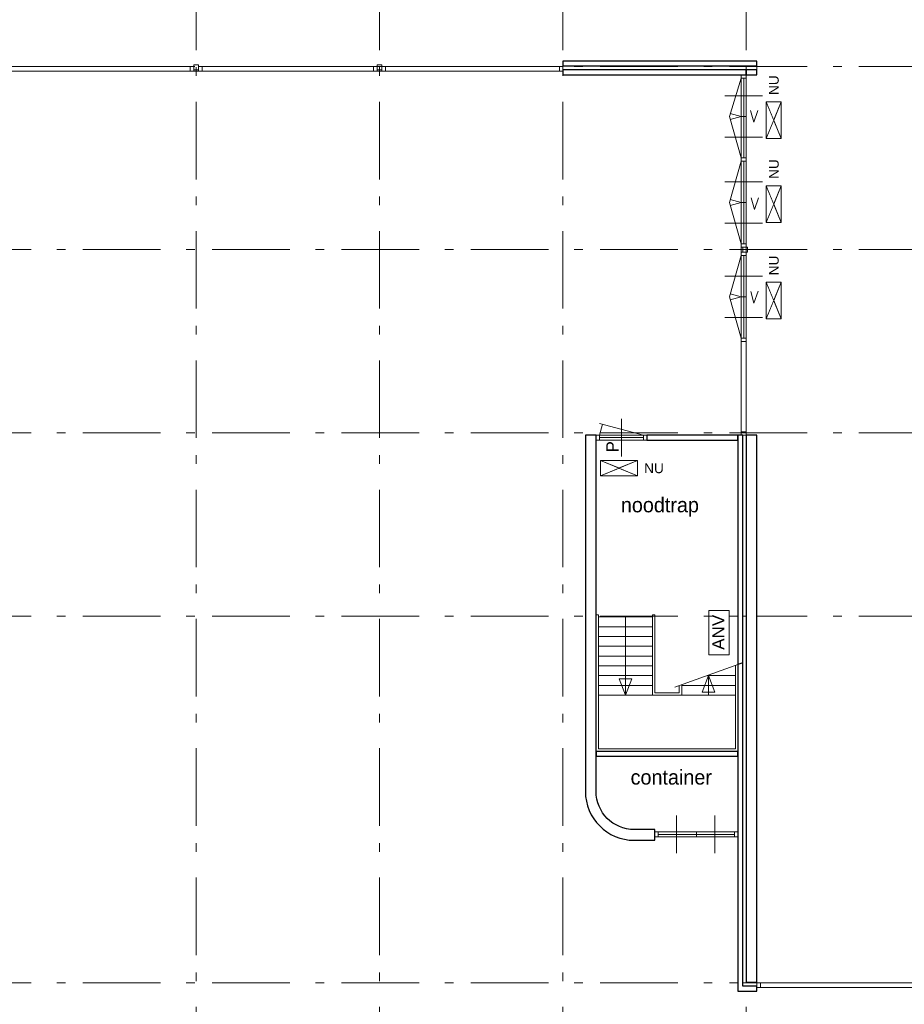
# Model space of a CAD drawing. Header units: millimetres. Extents: x -59728 to 53438, y 127740 to 210459.
# Tile 7 of 28: x -39058 to -20965, y 157266 to 177412. Entities that reach past the tile are written whole.
import ezdxf

# ---------------------------------------------------------------- set-up
doc = ezdxf.new("R2010")
doc.units = ezdxf.units.MM
doc.header["$LTSCALE"] = 2540
doc.linetypes.add('STYLE_01', pattern=[0.033465, 0.025591, -0.003937, 0.0005, -0.003437])
doc.linetypes.add('STYLE_06', pattern=[1.04164, 0.625, -0.20828, 0.06943, -0.13893])
for name, color, linetype, lineweight in [('ASSEN', 7, 'STYLE_01', 18), ('brandvoorziening', 7, 'Continuous', 18), ('metselwerk', 7, 'Continuous', 18), ('muren', 7, 'Continuous', 18), ('MUUR', 7, 'Continuous', 18), ('mwarc', 7, 'Continuous', 18), ('STAAL25', 7, 'Continuous', 18), ('stempel018', 7, 'Continuous', 18), ('TEXT', 7, 'Continuous', 18)]:
    doc.layers.add(name, color=color, linetype=linetype, lineweight=lineweight)
doc.styles.add('Arial', font='Arial')
doc.styles.add('Century Gothic', font='Century Gothic')

# ---------------------------------------------------------------- blocks, each defined once
blk = doc.blocks.new('anv')
at = {"layer": 'brandvoorziening', "color": 0}
blk.add_lwpolyline([(26504, -77939), (27411, -77939), (27411, -78359), (26504, -78359)], close=True, dxfattribs=at)
at = {"layer": 'brandvoorziening', "color": 0, "insert": (26610, -78009), "char_height": 249.8, "attachment_point": 1, "line_spacing_factor": 0.96736, "style": 'Arial'}
blk.add_mtext('ANV', dxfattribs=at)
blk = doc.blocks.new('nooduit')
at = {"layer": 'brandvoorziening', "color": 0, "insert": (27375, -81278), "char_height": 199.8, "attachment_point": 1, "line_spacing_factor": 0.96736, "style": 'Arial'}
blk.add_mtext('NU', dxfattribs=at)
at = {"color": 0, "linetype": 'Continuous', "lineweight": 5}
blk.add_wipeout([(26483, -81220), (26860, -81375), (27236, -81220)], dxfattribs=at).dxf.layer = 'brandvoorziening'
at = {"layer": 'brandvoorziening', "color": 0, "linetype": 'Continuous'}
blk.add_line((26483, -81220), (27236, -81220), dxfattribs=at)
at = {"color": 0, "linetype": 'Continuous', "lineweight": 5}
blk.add_wipeout([(27236, -81530), (26860, -81375), (26483, -81530)], dxfattribs=at).dxf.layer = 'brandvoorziening'
at = {"layer": 'brandvoorziening', "color": 0}
for p, q in [((27236, -81220), (26483, -81530)), ((26483, -81220), (27236, -81530))]:
    blk.add_line(p, q, dxfattribs=at)
at = {"layer": 'brandvoorziening', "color": 0, "linetype": 'Continuous'}
for p, q in [((26483, -81530), (26483, -81220)), ((27236, -81220), (27236, -81530)), ((27236, -81530), (26483, -81530))]:
    blk.add_line(p, q, dxfattribs=at)
blk = doc.blocks.new('Groep-23')
at = {"layer": 'ASSEN', "color": 0, "linetype": 'STYLE_06'}
for p, q in [((-32768.25, -14661.85), (-32768.25, 38800.47)), ((-29018.25, -14661.85), (-29018.25, 38800.47)), ((-25268.25, -14661.85), (-25268.25, 38800.47)), ((-21518.25, -14661.85), (-21518.25, 38800.47)), ((-56253.67, 6169.5), (53761.23, 6169.5)), ((-56253.67, 2419.5), (53761.23, 2419.5)), ((-56253.67, -1330.5), (53761.23, -1330.5)), ((-56253.67, -5080.5), (53761.23, -5080.5)), ((-56253.67, -12580.5), (53761.23, -12580.5))]:
    blk.add_line(p, q, dxfattribs=at)
at = {"layer": 'muren', "color": 0}
for p, q in [((-21568.25, 4299.5), (-21568.25, 5929.5)), ((-21182.41, 5567), (-21954.1, 5567)), ((-21518.25, 5144.5), (-21618.25, 5144.5)), ((-21518.25, 5144.5), (-21618.25, 5144.5)), ((-21182.41, 4722), (-21954.1, 4722)), ((-21518.25, 4299.5), (-21618.25, 4299.5)), ((-21518.25, 4229.5), (-21618.25, 4229.5)), ((-21568.25, 2539.5), (-21568.25, 4229.5)), ((-21182.41, 3807), (-21954.1, 3807)), ((-21518.25, 2469.5), (-21518.25, 3454.5)), ((-21518.25, 3384.5), (-21618.25, 3384.5)), ((-21518.25, 3384.5), (-21618.25, 3384.5)), ((-21182.41, 2962), (-21954.1, 2962)), ((-21518.25, 2539.5), (-21618.25, 2539.5)), ((-21518.25, 2469.5), (-21618.25, 2469.5)), ((-21518.25, 2299.5), (-21618.25, 2299.5)), ((-21568.25, 609.5), (-21568.25, 2299.5)), ((-21182.41, 1877), (-21954.1, 1877)), ((-21518.25, 1454.5), (-21618.25, 1454.5)), ((-21518.25, 1454.5), (-21618.25, 1454.5)), ((-21182.41, 1032), (-21954.1, 1032)), ((-21518.25, 609.5), (-21618.25, 609.5)), ((-21518.25, 539.5), (-21618.25, 539.5)), ((-21518.25, 539.5), (-21618.25, 539.5)), ((-21518.25, -1220.5), (-21518.25, -235.5)), ((-24068.25, -1811.35), (-24068.25, -1039.66)), ((-24588.25, -1475.5), (-24588.25, -1375.5)), ((-24518.25, -1475.5), (-24518.25, -1375.5)), ((-23618.25, -1475.5), (-23618.25, -1375.5)), ((-23548.25, -1475.5), (-23548.25, -1375.5)), ((-23548.25, -1475.5), (-24588.25, -1475.5)), ((-23618.25, -1425.5), (-24518.25, -1425.5)), ((-22941.19, -9931.35), (-22941.19, -9159.66)), ((-22160.98, -9931.35), (-22160.98, -9159.66)), ((-23388.25, -9595.5), (-23388.25, -9495.5)), ((-22468.25, -9495.5), (-23388.25, -9495.5)), ((-22468.25, -9595.5), (-23388.25, -9595.5)), ((-23318.25, -9595.5), (-23318.25, -9495.5)), ((-22538.25, -9545.5), (-23318.25, -9545.5)), ((-21688.25, -9495.5), (-22608.25, -9495.5)), ((-21688.25, -9595.5), (-22608.25, -9595.5)), ((-22538.25, -9595.5), (-22538.25, -9495.5)), ((-22538.25, -9595.5), (-22538.25, -9495.5)), ((-21758.25, -9545.5), (-22538.25, -9545.5)), ((-21758.25, -9595.5), (-21758.25, -9495.5)), ((-21688.25, -9595.5), (-21688.25, -9495.5))]:
    blk.add_line(p, q, dxfattribs=at)
at = {"layer": 'MUUR', "color": 0}
for p, q in [((-25268.25, 6279.5), (-25268.25, 5999.5)), ((-25268.25, 6279.5), (-21298.25, 6279.5)), ((-21298.25, 5999.5), (-21298.25, 6279.5)), ((-32888.25, 6169.5), (-37378.25, 6169.5)), ((-37378.25, 6069.5), (-29018.25, 6069.5)), ((-32888.25, 6169.5), (-32888.25, 6069.5)), ((-32888.25, 6169.5), (-32888.25, 6069.5)), ((-32888.25, 6169.5), (-32888.25, 6069.5)), ((-32818.25, 6199.25), (-32818.25, 6069.5)), ((-32718.25, 6199.25), (-32818.25, 6199.25)), ((-32818.25, 6199.25), (-32818.25, 6069.5)), ((-32718.25, 6199.25), (-32818.25, 6199.25)), ((-32818.25, 6199.25), (-32818.25, 6069.5)), ((-32718.25, 6199.25), (-32818.25, 6199.25)), ((-32718.25, 6099.25), (-32818.25, 6099.25)), ((-32718.25, 6099.25), (-32818.25, 6099.25)), ((-32718.25, 6099.25), (-32818.25, 6099.25)), ((-32718.25, 6199.25), (-32718.25, 6069.5)), ((-32718.25, 6199.25), (-32718.25, 6069.5)), ((-32718.25, 6199.25), (-32718.25, 6069.5)), ((-29068.25, 6169.5), (-32718.25, 6169.5)), ((-32648.25, 6169.5), (-32648.25, 6069.5)), ((-32648.25, 6169.5), (-32648.25, 6069.5)), ((-32648.25, 6169.5), (-32648.25, 6069.5)), ((-29138.25, 6169.5), (-29138.25, 6069.5)), ((-29138.25, 6169.5), (-29138.25, 6069.5)), ((-29138.25, 6169.5), (-29138.25, 6069.5)), ((-29068.25, 6199.25), (-29068.25, 6069.5)), ((-28968.25, 6199.25), (-29068.25, 6199.25)), ((-29068.25, 6199.25), (-29068.25, 6069.5)), ((-28968.25, 6199.25), (-29068.25, 6199.25)), ((-29068.25, 6199.25), (-29068.25, 6069.5)), ((-28968.25, 6199.25), (-29068.25, 6199.25)), ((-28968.25, 6099.25), (-29068.25, 6099.25)), ((-28968.25, 6099.25), (-29068.25, 6099.25)), ((-28968.25, 6099.25), (-29068.25, 6099.25)), ((-29018.25, 6069.5), (-25268.25, 6069.5)), ((-28968.25, 6199.25), (-28968.25, 6069.5)), ((-28968.25, 6199.25), (-28968.25, 6069.5)), ((-28968.25, 6199.25), (-28968.25, 6069.5)), ((-25268.25, 6169.5), (-28968.25, 6169.5)), ((-28898.25, 6169.5), (-28898.25, 6069.5)), ((-28898.25, 6169.5), (-28898.25, 6069.5)), ((-28898.25, 6169.5), (-28898.25, 6069.5)), ((-25338.25, 6169.5), (-25338.25, 6069.5)), ((-25338.25, 6169.5), (-25338.25, 6069.5)), ((-25268.25, 6199.25), (-25268.25, 6069.5)), ((-25268.25, 6199.25), (-25268.25, 6069.5)), ((-25268.25, 6179.5), (-21298.25, 6179.5)), ((-25268.25, 6099.5), (-21298.25, 6099.5)), ((-21518.25, -1375.5), (-21518.25, 6169.5)), ((-25268.25, 5999.5), (-21298.25, 5999.5)), ((-21618.25, -1375.5), (-21618.25, 5999.5)), ((-21618.25, 5929.5), (-21518.25, 5929.5)), ((-21518.25, 4299.5), (-21618.25, 4299.5)), ((-21518.25, 4229.5), (-21618.25, 4229.5)), ((-21518.25, 2539.5), (-21618.25, 2539.5)), ((-21488.49, 2469.5), (-21618.25, 2469.5)), ((-21488.49, 2469.5), (-21618.25, 2469.5)), ((-21518.25, 2469.5), (-21618.25, 2469.5)), ((-21618.25, 2469.5), (-21518.25, 2469.5)), ((-21588.49, 2369.5), (-21588.49, 2469.5)), ((-21488.49, 2369.5), (-21488.49, 2469.5)), ((-21488.49, 2369.5), (-21618.25, 2369.5)), ((-21618.25, 2369.5), (-21518.25, 2369.5)), ((-21518.25, 2369.5), (-21618.25, 2369.5)), ((-21518.25, 2369.5), (-21618.25, 2369.5)), ((-21618.25, 2369.5), (-21618.25, 539.5)), ((-21518.25, 2299.5), (-21618.25, 2299.5)), ((-21518.25, 2299.5), (-21618.25, 2299.5)), ((-21518.25, 2369.5), (-21518.25, -1220.5)), ((-21518.25, 539.5), (-21518.25, 2369.5)), ((-21518.25, 609.5), (-21618.25, 609.5)), ((-21518.25, 539.5), (-21618.25, 539.5)), ((-24808.25, -8665.5), (-24808.25, -1375.5)), ((-24808.25, -1375.5), (-21298.25, -1375.5)), ((-24588.25, -8665.5), (-24588.25, -1375.5)), ((-21688.25, -12750.5), (-21688.25, -1375.5)), ((-21618.25, -1305.5), (-21518.25, -1305.5)), ((-21588.25, -12650.5), (-21588.25, -1375.5)), ((-21518.25, -12570.5), (-21518.25, -1375.5)), ((-21298.25, -12750.5), (-21298.25, -1375.5)), ((-24588.25, -1475.5), (-21688.25, -1475.5)), ((-24588.25, -7545.5), (-24588.25, -5051.41)), ((-24588.25, -5051.41), (-24538.25, -5051.41)), ((-24538.25, -7795.5), (-24538.25, -5051.41)), ((-23438.25, -5095.5), (-24538.25, -5095.5)), ((-23988.25, -5095.5), (-23988.25, -6695.5)), ((-23438.25, -5051.41), (-23388.25, -5051.41)), ((-23438.25, -6695.5), (-23438.25, -5051.41)), ((-23388.25, -6645.5), (-23388.25, -5051.41)), ((-23438.25, -5295.5), (-24538.25, -5295.5)), ((-23438.25, -5495.5), (-24538.25, -5495.5)), ((-23438.25, -5695.5), (-24538.25, -5695.5)), ((-23438.25, -5895.5), (-24538.25, -5895.5)), ((-24037.15, -6095.5), (-24538.25, -6095.5)), ((-23438.25, -6095.5), (-24538.25, -6095.5)), ((-21738.25, -7795.5), (-21738.25, -6086.2)), ((-23438.25, -6295.5), (-24538.25, -6295.5)), ((-23988.25, -6695.5), (-24119.49, -6359.19)), ((-23857.01, -6359.19), (-24119.49, -6359.19)), ((-23988.25, -6695.5), (-23857.01, -6359.19)), ((-22288.25, -6295.5), (-22419.49, -6631.82)), ((-22318.84, -6295.5), (-21738.25, -6295.5)), ((-22288.25, -6695.5), (-22288.25, -6295.5)), ((-22288.25, -6295.5), (-22157.01, -6631.82)), ((-23438.25, -6495.5), (-24538.25, -6495.5)), ((-23388.25, -6645.5), (-22888.25, -6645.5)), ((-22888.25, -6645.5), (-22888.25, -6500.78)), ((-22838.25, -6695.5), (-22838.25, -6482.75)), ((-22838.25, -6495.5), (-21738.25, -6495.5)), ((-22157.01, -6631.82), (-22419.49, -6631.82)), ((-23388.25, -6695.5), (-24538.25, -6695.5)), ((-24538.25, -6695.5), (-21738.25, -6695.5)), ((-22888.25, -6695.5), (-21738.25, -6695.5)), ((-24588.25, -7845.5), (-21688.25, -7845.5)), ((-24538.25, -7795.5), (-21738.25, -7795.5)), ((-24588.25, -7945.5), (-21688.25, -7945.5)), ((-23808.25, -9445.5), (-23388.25, -9445.5)), ((-23388.25, -9665.5), (-23388.25, -9445.5)), ((-23808.25, -9665.5), (-23388.25, -9665.5)), ((-21588.25, -12650.5), (-21298.25, -12650.5)), ((-21518.25, -12570.5), (-21298.25, -12570.5)), ((-17818.25, -12580.5), (-21298.25, -12580.5)), ((-21298.25, -12680.5), (-17768.25, -12680.5)), ((-21228.25, -12580.5), (-21228.25, -12680.5)), ((-21688.25, -12750.5), (-21298.25, -12750.5))]:
    blk.add_line(p, q, dxfattribs=at)
at = {"layer": 'MUUR', "color": 0, "linetype": 'Continuous'}
blk.add_line((-22978.81, -6533.42), (-21596.51, -6035.1), dxfattribs=at)
at = {"layer": 'MUUR', "color": 0}
for points in [[(-21428.82, 5264.82), (-21364.42, 5028.1), (-21277.28, 5268.61)], [(-21415.84, 3479.52), (-21351.43, 3242.79), (-21264.3, 3483.3)], [(-21425.21, 1563.22), (-21360.81, 1326.5), (-21273.67, 1567.01)]]:
    blk.add_lwpolyline(points, dxfattribs=at)
for radius in [1000, 780]:
    blk.add_arc((-23808.25, -8665.5), radius, 180, 270, dxfattribs=at)
at = {"layer": 'STAAL25', "color": 0}
for p, q in [((-21618.25, -1220.5), (-21618.25, 2369.5)), ((-21518.25, -1220.5), (-21518.25, 2369.5))]:
    blk.add_line(p, q, dxfattribs=at)
at = {"layer": 'stempel018', "color": 0}
for p, q in [((-21618.25, 5929.5), (-21859.41, 5144.5)), ((-21618.25, 4299.5), (-21859.41, 5144.5)), ((-21618.25, 5144.5), (-21843.25, 5204.78)), ((-21618.25, 5144.5), (-21843.25, 5084.21)), ((-21618.25, 4229.5), (-21859.41, 3384.5)), ((-21618.25, 3384.5), (-21843.25, 3444.78)), ((-21618.25, 2539.5), (-21859.41, 3384.5)), ((-21618.25, 3384.5), (-21843.25, 3324.21)), ((-21618.25, 2299.5), (-21859.41, 1454.5)), ((-21618.25, 609.5), (-21859.41, 1454.5)), ((-21618.25, 1454.5), (-21843.25, 1514.78)), ((-21618.25, 1454.5), (-21843.25, 1394.21)), ((-23618.25, -1375.5), (-24518.25, -1134.35)), ((-24518.25, -1375.5), (-24457.96, -1150.5))]:
    blk.add_line(p, q, dxfattribs=at)
at = {"layer": 'brandvoorziening', "color": 0, "rotation": 90}
blk.add_blockref('anv', (-100222.74, -32377.78), dxfattribs=at)
at = {"layer": 'metselwerk', "color": 0, "insert": (-24379.56, -1730.37), "char_height": 249.77, "attachment_point": 1, "rotation": 90, "line_spacing_factor": 0.96736, "style": 'Arial'}
blk.add_mtext('P', dxfattribs=at)
at = {"layer": 'TEXT', "color": 0, "char_height": 302.466, "attachment_point": 1, "line_spacing_factor": 1.022525, "style": 'Century Gothic'}
for s, insert in [('noodtrap', (-24082.01, -2652.04)), ('container', (-23882.96, -8222.92))]:
    blk.add_mtext(s, dxfattribs=dict(at, insert=insert))
at = {"layer": 'brandvoorziening', "color": 0, "rotation": 90}
for p in [(-102331.16, -21792.1), (-102331.16, -23508.33), (-102331.16, -25480.16)]:
    blk.add_blockref('nooduit', p, dxfattribs=at)
at = {"layer": 'brandvoorziening', "color": 0}
blk.add_blockref('nooduit', (-50980.43, 79324.89), dxfattribs=at)
at = {"color": 0, "linetype": 'Continuous', "lineweight": 25}
for points in [[(-21298.25, 6279.5), (-25268.25, 6279.5), (-25268.25, 6179.5), (-21298.25, 6179.5)], [(-21588.25, -1375.5), (-21688.25, -1375.5), (-21688.25, -6068.17), (-21588.25, -6032.12)]]:
    blk.add_wipeout(points, dxfattribs=at).dxf.layer = 'mwarc'
at = {"layer": 'mwarc', "color": 0, "linetype": 'Continuous', "lineweight": 25}
for points in [[(-21298.25, 6279.5), (-25268.25, 6279.5), (-25268.25, 6179.5), (-21298.25, 6179.5)], [(-21588.25, -1375.5), (-21688.25, -1375.5), (-21688.25, -6068.17), (-21588.25, -6032.12)]]:
    blk.add_lwpolyline(points, close=True, dxfattribs=at)
at = {"color": 0, "linetype": 'Continuous', "lineweight": 25}
blk.add_wipeout([(-24588.25, -1375.5), (-24808.25, -1375.5), (-24808.25, -8665.5), (-24807.95, -8690.05), (-24807.05, -8714.57), (-24805.54, -8739.07), (-24803.44, -8763.52), (-24800.73, -8787.91), (-24797.43, -8812.23), (-24793.53, -8836.47), (-24789.04, -8860.59), (-24783.95, -8884.61), (-24778.28, -8908.48), (-24772.03, -8932.22), (-24765.19, -8955.79), (-24757.78, -8979.19), (-24749.8, -9002.39), (-24741.24, -9025.4), (-24732.13, -9048.19), (-24722.46, -9070.75), (-24712.24, -9093.06), (-24701.48, -9115.12), (-24690.17, -9136.9), (-24678.34, -9158.4), (-24665.98, -9179.61), (-24653.11, -9200.5), (-24639.72, -9221.07), (-24625.84, -9241.31), (-24611.46, -9261.2), (-24596.6, -9280.74), (-24581.26, -9299.9), (-24565.46, -9318.68), (-24549.2, -9337.06), (-24532.5, -9355.04), (-24515.36, -9372.61), (-24497.79, -9389.75), (-24479.81, -9406.46), (-24461.42, -9422.71), (-24442.65, -9438.51), (-24423.48, -9453.85), (-24403.95, -9468.71), (-24384.06, -9483.09), (-24363.82, -9496.97), (-24343.25, -9510.36), (-24322.35, -9523.23), (-24301.15, -9535.59), (-24279.65, -9547.43), (-24257.86, -9558.73), (-24235.81, -9569.49), (-24213.49, -9579.71), (-24190.94, -9589.38), (-24168.15, -9598.5), (-24145.14, -9607.05), (-24121.93, -9615.03), (-24098.54, -9622.44), (-24074.96, -9629.28), (-24051.23, -9635.54), (-24027.35, -9641.21), (-24003.34, -9646.29), (-23979.21, -9650.78), (-23954.98, -9654.68), (-23930.66, -9657.98), (-23906.27, -9660.69), (-23881.82, -9662.79), (-23857.32, -9664.3), (-23832.79, -9665.2), (-23808.25, -9665.5), (-23388.25, -9665.5), (-23388.25, -9445.5), (-23808.25, -9445.5), (-23827.39, -9445.27), (-23846.52, -9444.56), (-23865.63, -9443.39), (-23884.71, -9441.75), (-23903.73, -9439.64), (-23922.7, -9437.06), (-23941.6, -9434.02), (-23960.42, -9430.52), (-23979.15, -9426.55), (-23997.78, -9422.13), (-24016.29, -9417.25), (-24034.67, -9411.92), (-24052.92, -9406.14), (-24071.03, -9399.91), (-24088.97, -9393.24), (-24106.75, -9386.13), (-24124.34, -9378.59), (-24141.74, -9370.62), (-24158.95, -9362.22), (-24175.94, -9353.4), (-24192.71, -9344.17), (-24209.25, -9334.53), (-24225.55, -9324.49), (-24241.6, -9314.05), (-24257.38, -9303.22), (-24272.9, -9292.01), (-24288.13, -9280.41), (-24303.08, -9268.45), (-24317.73, -9256.13), (-24332.07, -9243.45), (-24346.09, -9230.42), (-24359.8, -9217.05), (-24373.16, -9203.35), (-24386.19, -9189.32), (-24398.87, -9174.98), (-24411.2, -9160.33), (-24423.16, -9145.38), (-24434.75, -9130.15), (-24445.97, -9114.63), (-24456.8, -9098.85), (-24467.24, -9082.8), (-24477.28, -9066.5), (-24486.92, -9049.96), (-24496.15, -9033.19), (-24504.97, -9016.2), (-24513.36, -8999), (-24521.34, -8981.59), (-24528.88, -8964), (-24535.99, -8946.22), (-24542.66, -8928.28), (-24548.88, -8910.18), (-24554.67, -8891.93), (-24560, -8873.54), (-24564.88, -8855.03), (-24569.3, -8836.4), (-24573.26, -8817.67), (-24576.77, -8798.85), (-24579.81, -8779.95), (-24582.39, -8760.98), (-24584.5, -8741.96), (-24586.14, -8722.88), (-24587.31, -8703.78), (-24588.02, -8684.65), (-24588.25, -8665.5)], dxfattribs=at).dxf.layer = 'mwarc'
at = {"layer": 'mwarc', "color": 0, "linetype": 'Continuous', "lineweight": 25, "flags": 128}
blk.add_lwpolyline([(-24588.25, -1375.5), (-24808.25, -1375.5), (-24808.25, -8665.5, 0.41421356), (-23808.25, -9665.5), (-23388.25, -9665.5), (-23388.25, -9445.5), (-23808.25, -9445.5, -0.41421356), (-24588.25, -8665.5)], format="xyb", close=True, dxfattribs=at)
at = {"color": 0, "linetype": 'Continuous', "lineweight": 25}
for points in [[(-21518.25, 6099.5), (-25268.25, 6099.5), (-25268.25, 6069.5), (-25268.25, 5999.5), (-21518.25, 5999.5)], [(-21298.25, -1375.5), (-21518.25, -1375.5), (-21518.25, -12570.5), (-21298.25, -12570.5)]]:
    blk.add_wipeout(points, dxfattribs=at).dxf.layer = 'mwarc'
at = {"layer": 'mwarc', "color": 0, "linetype": 'Continuous', "lineweight": 25}
for points in [[(-21518.25, 6099.5), (-25268.25, 6099.5), (-25268.25, 6069.5), (-25268.25, 5999.5), (-21518.25, 5999.5)], [(-21298.25, -1375.5), (-21518.25, -1375.5), (-21518.25, -12570.5), (-21298.25, -12570.5)]]:
    blk.add_lwpolyline(points, close=True, dxfattribs=at)
at = {"color": 0, "linetype": 'Continuous', "lineweight": 25}
blk.add_wipeout([(-21688.25, -1375.5), (-23548.25, -1375.5), (-23548.25, -1475.5), (-21688.25, -1475.5)], dxfattribs=at).dxf.layer = 'mwarc'
at = {"layer": 'mwarc', "color": 0, "linetype": 'Continuous', "lineweight": 25}
blk.add_lwpolyline([(-21688.25, -1375.5), (-23548.25, -1375.5), (-23548.25, -1475.5), (-21688.25, -1475.5)], close=True, dxfattribs=at)
at = {"color": 0, "linetype": 'Continuous', "lineweight": 25}
for points in [[(-21298.25, 6099.5), (-21518.25, 6099.5), (-21518.25, 5999.5), (-21298.25, 5999.5)], [(-21588.25, -6032.12), (-21688.25, -6068.17), (-21688.25, -12750.5), (-21298.25, -12750.5), (-21298.25, -12650.5), (-21588.25, -12650.5)]]:
    blk.add_wipeout(points, dxfattribs=at).dxf.layer = 'mwarc'
at = {"layer": 'mwarc', "color": 0, "linetype": 'Continuous', "lineweight": 25}
for points in [[(-21298.25, 6099.5), (-21518.25, 6099.5), (-21518.25, 5999.5), (-21298.25, 5999.5)], [(-21588.25, -6032.12), (-21688.25, -6068.17), (-21688.25, -12750.5), (-21298.25, -12750.5), (-21298.25, -12650.5), (-21588.25, -12650.5)]]:
    blk.add_lwpolyline(points, close=True, dxfattribs=at)
at = {"color": 0, "linetype": 'Continuous', "lineweight": 25}
blk.add_wipeout([(-21688.25, -7845.5), (-24588.25, -7845.5), (-24588.25, -7945.5), (-21688.25, -7945.5)], dxfattribs=at).dxf.layer = 'mwarc'
at = {"layer": 'mwarc', "color": 0, "linetype": 'Continuous', "lineweight": 25}
blk.add_lwpolyline([(-21688.25, -7845.5), (-24588.25, -7845.5), (-24588.25, -7945.5), (-21688.25, -7945.5)], close=True, dxfattribs=at)

msp = doc.modelspace()

# ---------------------------------------------------------------- block references
at = {"layer": 'MUUR'}
msp.add_blockref('Groep-23', (-2680, 170287), dxfattribs=at)

doc.saveas('drawing.dxf')
